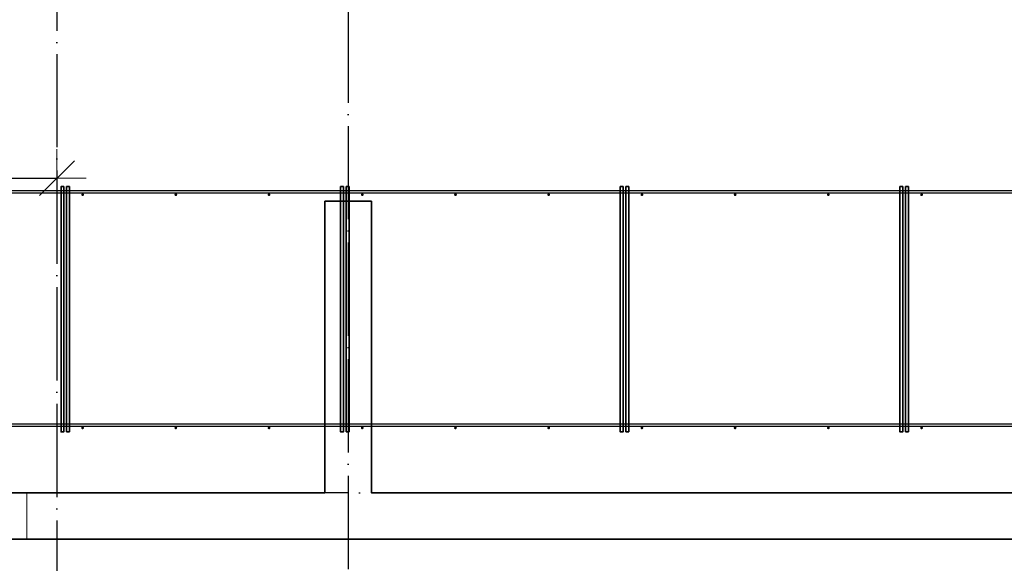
# Model space of a CAD drawing. Header units: millimetres. Extents: x -3483 to 105345, y -283423 to 72284.
# Tile 92 of 165: x 93740 to 97965, y 897 to 3228. Entities that reach past the tile are written whole.
import ezdxf

# ---------------------------------------------------------------- set-up
doc = ezdxf.new("R2010")
doc.units = ezdxf.units.MM
doc.header["$PDMODE"] = 65
for name, pattern in [('______11', [500, 400, -50, 0, -50]), ('______2', [270, 200, -70]), ('______5', [1100, 800, -100, 100, -100])]:
    doc.linetypes.add(name, pattern=pattern)
doc.layers.add('Арм.стержн. Фиксатор', color=7, linetype='Continuous', lineweight=35, true_color=0x501e0f)
doc.layers.add('Осевая линия_ общее', color=7, linetype='______5', lineweight=13, true_color=0xa0a0a0)
doc.layers.add('Размерная линия_ общее', color=7, linetype='Continuous', lineweight=13)
doc.layers.add('Стена_ общее', color=7, linetype='Continuous', lineweight=35)
doc.styles.add('ISOCPEUR', font='ISOCPEUR')
doc.dimstyles.new('DIMSTYLE_4', dxfattribs={"dimtxt": 220, "dimasz": 250, "dimexe": 0, "dimexo": 0, "dimgap": 110, "dimtad": 2, "dimdec": 0, "dimrnd": 5, "dimzin": 12, "dimdsep": 46, "dimtxsty": 'ISOCPEUR', "dimblk1": 'ALL_ML_STRICH', "dimblk2": 'ALL_ML_STRICH', "dimsah": 1, "dimcen": 0, "dimclrd": 7, "dimclre": 256, "dimclrt": 7, "dimadec": 0, "dimazin": 0, "dimtfac": 1, "dimtdec": 0, "dimtix": 1, "dimtmove": 2, "dimatfit": 3, "dimfxl": 0, "dimtzin": 0, "dimlwd": 0, "dimlwe": -3, "dimarcsym": 0})

# ---------------------------------------------------------------- blocks, each defined once
blk = doc.blocks.new('ALL_ML_STRICH')
at = {"color": 0, "linetype": 'ByBlock', "lineweight": -2}
for p, q in [((0, -0.5), (0, 0.5)), ((-0.3, -0.3), (0.3, 0.3)), ((-1, 0), (0.5, 0))]:
    blk.add_line(p, q, dxfattribs=at)
blk = doc.blocks.new('*D653')
at = {"layer": 'DEFPOINTS', "color": 7, "linetype": 'Continuous', "lineweight": 13, "transparency": 33554687}
for p in [(92630, 2548.9), (93900, 2390.8), (92630, 2170)]:
    blk.add_point(p, dxfattribs=at)
at = {"layer": 'Размерная линия_ общее', "color": 253, "linetype": 'Continuous', "lineweight": -2, "true_color": 0xa0a0a0, "transparency": 33554687}
for p, q in [((92630, 2270), (92630, 2548.9)), ((93900, 2548.9), (93900, 2548.9))]:
    blk.add_line(p, q, dxfattribs=at)
at = {"layer": 'Размерная линия_ общее', "color": 7, "linetype": 'Continuous', "lineweight": -2, "transparency": 33554687}
blk.add_line((92630, 2548.9), (93900, 2548.9), dxfattribs=at)
at = {"layer": 'Размерная линия_ общее', "color": 7, "linetype": 'Continuous', "lineweight": 13, "transparency": 33554687, "xscale": 250, "yscale": 250, "zscale": 250, "rotation": 180}
blk.add_blockref('ALL_ML_STRICH', (92630, 2548.9), dxfattribs=at)
at = {"layer": 'Размерная линия_ общее', "color": 7, "linetype": 'Continuous', "lineweight": 13, "transparency": 33554687, "xscale": 250, "yscale": 250, "zscale": 250}
blk.add_blockref('ALL_ML_STRICH', (93900, 2548.9), dxfattribs=at)
at = {"layer": 'Размерная линия_ общее', "color": 7, "linetype": 'Continuous', "lineweight": 13, "transparency": 33554687, "insert": (93298, 2708.9), "char_height": 220, "width": 880, "attachment_point": 5, "style": 'ISOCPEUR'}
blk.add_mtext('\\A1;{1270}', dxfattribs=at)
blk = doc.blocks.new('СЛОЖНЫЙ_ОБЪЕКТ_13')
at = {"layer": 'Стена_ общее', "color": 9, "linetype": 'Continuous', "lineweight": -3, "true_color": 0xc7c7c7, "transparency": 33554687}
for p, q in [((95050, 2450), (95050, 1200)), ((95250, 2450), (95050, 2450)), ((95250, 1200), (95250, 2450)), ((95050, 1200), (91990, 1200)), ((98350, 1200), (95250, 1200)), ((92190, 1000), (98350, 1000))]:
    blk.add_line(p, q, dxfattribs=at)

msp = doc.modelspace()

# ---------------------------------------------------------------- hatches: boundary and pattern name
at = {"layer": 'Арм.стержн. Фиксатор', "linetype": 'Continuous', "lineweight": 35, "transparency": 33554687}
for points in [[(94016, 2478), (94015.5, 2480.3), (94014.2, 2482.2), (94012.3, 2483.5), (94010, 2484), (94007.7, 2483.5), (94005.8, 2482.2), (94004.5, 2480.3), (94004, 2478), (94004.5, 2475.7), (94005.8, 2473.8), (94007.7, 2472.5), (94010, 2472), (94012.3, 2472.5), (94014.2, 2473.8), (94015.5, 2475.7)], [(94416, 2478), (94415.5, 2480.3), (94414.2, 2482.2), (94412.3, 2483.5), (94410, 2484), (94407.7, 2483.5), (94405.8, 2482.2), (94404.5, 2480.3), (94404, 2478), (94404.5, 2475.7), (94405.8, 2473.8), (94407.7, 2472.5), (94410, 2472), (94412.3, 2472.5), (94414.2, 2473.8), (94415.5, 2475.7)], [(94816, 2478), (94815.5, 2480.3), (94814.2, 2482.2), (94812.3, 2483.5), (94810, 2484), (94807.7, 2483.5), (94805.8, 2482.2), (94804.5, 2480.3), (94804, 2478), (94804.5, 2475.7), (94805.8, 2473.8), (94807.7, 2472.5), (94810, 2472), (94812.3, 2472.5), (94814.2, 2473.8), (94815.5, 2475.7)], [(95216, 2478), (95215.5, 2480.3), (95214.2, 2482.2), (95212.3, 2483.5), (95210, 2484), (95207.7, 2483.5), (95205.8, 2482.2), (95204.5, 2480.3), (95204, 2478), (95204.5, 2475.7), (95205.8, 2473.8), (95207.7, 2472.5), (95210, 2472), (95212.3, 2472.5), (95214.2, 2473.8), (95215.5, 2475.7)], [(95616, 2478), (95615.5, 2480.3), (95614.2, 2482.2), (95612.3, 2483.5), (95610, 2484), (95607.7, 2483.5), (95605.8, 2482.2), (95604.5, 2480.3), (95604, 2478), (95604.5, 2475.7), (95605.8, 2473.8), (95607.7, 2472.5), (95610, 2472), (95612.3, 2472.5), (95614.2, 2473.8), (95615.5, 2475.7)], [(96016, 2478), (96015.5, 2480.3), (96014.2, 2482.2), (96012.3, 2483.5), (96010, 2484), (96007.7, 2483.5), (96005.8, 2482.2), (96004.5, 2480.3), (96004, 2478), (96004.5, 2475.7), (96005.8, 2473.8), (96007.7, 2472.5), (96010, 2472), (96012.3, 2472.5), (96014.2, 2473.8), (96015.5, 2475.7)], [(96416, 2478), (96415.5, 2480.3), (96414.2, 2482.2), (96412.3, 2483.5), (96410, 2484), (96407.7, 2483.5), (96405.8, 2482.2), (96404.5, 2480.3), (96404, 2478), (96404.5, 2475.7), (96405.8, 2473.8), (96407.7, 2472.5), (96410, 2472), (96412.3, 2472.5), (96414.2, 2473.8), (96415.5, 2475.7)], [(96816, 2478), (96815.5, 2480.3), (96814.2, 2482.2), (96812.3, 2483.5), (96810, 2484), (96807.7, 2483.5), (96805.8, 2482.2), (96804.5, 2480.3), (96804, 2478), (96804.5, 2475.7), (96805.8, 2473.8), (96807.7, 2472.5), (96810, 2472), (96812.3, 2472.5), (96814.2, 2473.8), (96815.5, 2475.7)], [(97216, 2478), (97215.5, 2480.3), (97214.2, 2482.2), (97212.3, 2483.5), (97210, 2484), (97207.7, 2483.5), (97205.8, 2482.2), (97204.5, 2480.3), (97204, 2478), (97204.5, 2475.7), (97205.8, 2473.8), (97207.7, 2472.5), (97210, 2472), (97212.3, 2472.5), (97214.2, 2473.8), (97215.5, 2475.7)], [(97616, 2478), (97615.5, 2480.3), (97614.2, 2482.2), (97612.3, 2483.5), (97610, 2484), (97607.7, 2483.5), (97605.8, 2482.2), (97604.5, 2480.3), (97604, 2478), (97604.5, 2475.7), (97605.8, 2473.8), (97607.7, 2472.5), (97610, 2472), (97612.3, 2472.5), (97614.2, 2473.8), (97615.5, 2475.7)], [(94016, 1478), (94015.5, 1480.3), (94014.2, 1482.2), (94012.3, 1483.5), (94010, 1484), (94007.7, 1483.5), (94005.8, 1482.2), (94004.5, 1480.3), (94004, 1478), (94004.5, 1475.7), (94005.8, 1473.8), (94007.7, 1472.5), (94010, 1472), (94012.3, 1472.5), (94014.2, 1473.8), (94015.5, 1475.7)], [(94416, 1478), (94415.5, 1480.3), (94414.2, 1482.2), (94412.3, 1483.5), (94410, 1484), (94407.7, 1483.5), (94405.8, 1482.2), (94404.5, 1480.3), (94404, 1478), (94404.5, 1475.7), (94405.8, 1473.8), (94407.7, 1472.5), (94410, 1472), (94412.3, 1472.5), (94414.2, 1473.8), (94415.5, 1475.7)], [(94816, 1478), (94815.5, 1480.3), (94814.2, 1482.2), (94812.3, 1483.5), (94810, 1484), (94807.7, 1483.5), (94805.8, 1482.2), (94804.5, 1480.3), (94804, 1478), (94804.5, 1475.7), (94805.8, 1473.8), (94807.7, 1472.5), (94810, 1472), (94812.3, 1472.5), (94814.2, 1473.8), (94815.5, 1475.7)], [(95216, 1478), (95215.5, 1480.3), (95214.2, 1482.2), (95212.3, 1483.5), (95210, 1484), (95207.7, 1483.5), (95205.8, 1482.2), (95204.5, 1480.3), (95204, 1478), (95204.5, 1475.7), (95205.8, 1473.8), (95207.7, 1472.5), (95210, 1472), (95212.3, 1472.5), (95214.2, 1473.8), (95215.5, 1475.7)], [(95616, 1478), (95615.5, 1480.3), (95614.2, 1482.2), (95612.3, 1483.5), (95610, 1484), (95607.7, 1483.5), (95605.8, 1482.2), (95604.5, 1480.3), (95604, 1478), (95604.5, 1475.7), (95605.8, 1473.8), (95607.7, 1472.5), (95610, 1472), (95612.3, 1472.5), (95614.2, 1473.8), (95615.5, 1475.7)], [(96016, 1478), (96015.5, 1480.3), (96014.2, 1482.2), (96012.3, 1483.5), (96010, 1484), (96007.7, 1483.5), (96005.8, 1482.2), (96004.5, 1480.3), (96004, 1478), (96004.5, 1475.7), (96005.8, 1473.8), (96007.7, 1472.5), (96010, 1472), (96012.3, 1472.5), (96014.2, 1473.8), (96015.5, 1475.7)], [(96416, 1478), (96415.5, 1480.3), (96414.2, 1482.2), (96412.3, 1483.5), (96410, 1484), (96407.7, 1483.5), (96405.8, 1482.2), (96404.5, 1480.3), (96404, 1478), (96404.5, 1475.7), (96405.8, 1473.8), (96407.7, 1472.5), (96410, 1472), (96412.3, 1472.5), (96414.2, 1473.8), (96415.5, 1475.7)], [(96816, 1478), (96815.5, 1480.3), (96814.2, 1482.2), (96812.3, 1483.5), (96810, 1484), (96807.7, 1483.5), (96805.8, 1482.2), (96804.5, 1480.3), (96804, 1478), (96804.5, 1475.7), (96805.8, 1473.8), (96807.7, 1472.5), (96810, 1472), (96812.3, 1472.5), (96814.2, 1473.8), (96815.5, 1475.7)], [(97216, 1478), (97215.5, 1480.3), (97214.2, 1482.2), (97212.3, 1483.5), (97210, 1484), (97207.7, 1483.5), (97205.8, 1482.2), (97204.5, 1480.3), (97204, 1478), (97204.5, 1475.7), (97205.8, 1473.8), (97207.7, 1472.5), (97210, 1472), (97212.3, 1472.5), (97214.2, 1473.8), (97215.5, 1475.7)], [(97616, 1478), (97615.5, 1480.3), (97614.2, 1482.2), (97612.3, 1483.5), (97610, 1484), (97607.7, 1483.5), (97605.8, 1482.2), (97604.5, 1480.3), (97604, 1478), (97604.5, 1475.7), (97605.8, 1473.8), (97607.7, 1472.5), (97610, 1472), (97612.3, 1472.5), (97614.2, 1473.8), (97615.5, 1475.7)]]:
    msp.add_hatch(color=34, dxfattribs=at).paths.add_polyline_path(points)

# ---------------------------------------------------------------- linework, layer by layer
at = {"layer": 'Арм.стержн. Фиксатор', "color": 34, "linetype": 'Continuous', "lineweight": 25, "transparency": 33554687}
for points in [[(92895.8, 2496), (105120, 2496), (105120, 2484), (92895.8, 2484), (92895.8, 2496)], [(92895.8, 2496), (105120, 2496), (105120, 2484), (92895.8, 2484), (92895.8, 2496)], [(92895.8, 1496), (105120, 1496), (105120, 1484), (92895.8, 1484), (92895.8, 1496)], [(92895.8, 1496), (105120, 1496), (105120, 1484), (92895.8, 1484), (92895.8, 1496)]]:
    msp.add_lwpolyline(points, dxfattribs=at)
at = {"layer": 'Арм.стержн. Фиксатор', "color": 34, "linetype": 'Continuous', "lineweight": 35, "transparency": 33554687}
for points in [[(93929.3, 2512.9), (93929.3, 1460.8), (93917.3, 1460.8), (93917.3, 2512.9), (93929.3, 2512.9)], [(93941.3, 1461.1), (93941.3, 2513.1), (93953.3, 2513.1), (93953.3, 1461.1), (93941.3, 1461.1)], [(95129.3, 2512.9), (95129.3, 1460.8), (95117.3, 1460.8), (95117.3, 2512.9), (95129.3, 2512.9)], [(95141.3, 1461.1), (95141.3, 2513.1), (95153.3, 2513.1), (95153.3, 1461.1), (95141.3, 1461.1)], [(96329.3, 2512.9), (96329.3, 1460.8), (96317.3, 1460.8), (96317.3, 2512.9), (96329.3, 2512.9)], [(96341.3, 1461.1), (96341.3, 2513.1), (96353.3, 2513.1), (96353.3, 1461.1), (96341.3, 1461.1)], [(97529.3, 2512.9), (97529.3, 1460.8), (97517.3, 1460.8), (97517.3, 2512.9), (97529.3, 2512.9)], [(97541.3, 1461.1), (97541.3, 2513.1), (97553.3, 2513.1), (97553.3, 1461.1), (97541.3, 1461.1)]]:
    msp.add_lwpolyline(points, dxfattribs=at)
at = {"layer": 'Осевая линия_ общее', "color": 253, "linetype": '______11', "lineweight": -3, "true_color": 0xa0a0a0, "transparency": 33554687}
for p, q in [((93900, 46590), (93900, -2827.9)), ((95150, 40780), (95150, -2827.9)), ((105150, 1200), (77142.2, 1200))]:
    msp.add_line(p, q, dxfattribs=at)
at = {"layer": 'Стена_ общее', "color": 7, "linetype": 'Continuous', "lineweight": 25, "transparency": 33554687}
for p, q in [((95050, 1200), (95050, 2450)), ((95050, 2450), (95250, 2450)), ((95050, 1200), (95050, 2450)), ((95050, 2450), (95250, 2450)), ((95250, 2450), (95250, 1200)), ((95250, 2450), (95250, 1200)), ((91990, 1200), (95050, 1200)), ((91990, 1200), (95050, 1200)), ((95250, 1200), (98350, 1200)), ((95250, 1200), (98350, 1200)), ((98350, 1000), (92190, 1000)), ((98350, 1000), (92190, 1000))]:
    msp.add_line(p, q, dxfattribs=at)
at = {"layer": 'Стена_ общее', "color": 253, "linetype": '______2', "lineweight": 18, "true_color": 0xababab, "transparency": 33554687}
for q in [(93770, 1200), (93770, 1200), (98350, 1000), (98350, 1000)]:
    msp.add_line((93770, 1000), q, dxfattribs=at)

# ---------------------------------------------------------------- block references
at = {"layer": 'Стена_ общее', "color": 9, "linetype": 'Continuous', "lineweight": -3, "true_color": 0xc7c7c7, "transparency": 33554687}
msp.add_blockref('СЛОЖНЫЙ_ОБЪЕКТ_13', (0, 0), dxfattribs=at)

# ---------------------------------------------------------------- dimensions: what is measured, and where the dimension line sits
at = {"layer": 'Размерная линия_ общее', "color": 7, "linetype": 'Continuous', "lineweight": 13, "transparency": 33554687}
dim = msp.add_linear_dim(base=(93900, 2548.9), p1=(92630, 2270), p2=(93900, 2548.9), dimstyle='DIMSTYLE_4', override={"dimpost": '<>', "dimclrd": 7, "dimclre": 253, "dimclrt": 7, "dimlwd": 0, "dimlwe": 65533}, dxfattribs=at)
dim.commit()
dim.dimension.update_dxf_attribs({"geometry": '*D653', "text_midpoint": (93298, 2708.9), "dimtype": 160})

doc.saveas('drawing.dxf')
